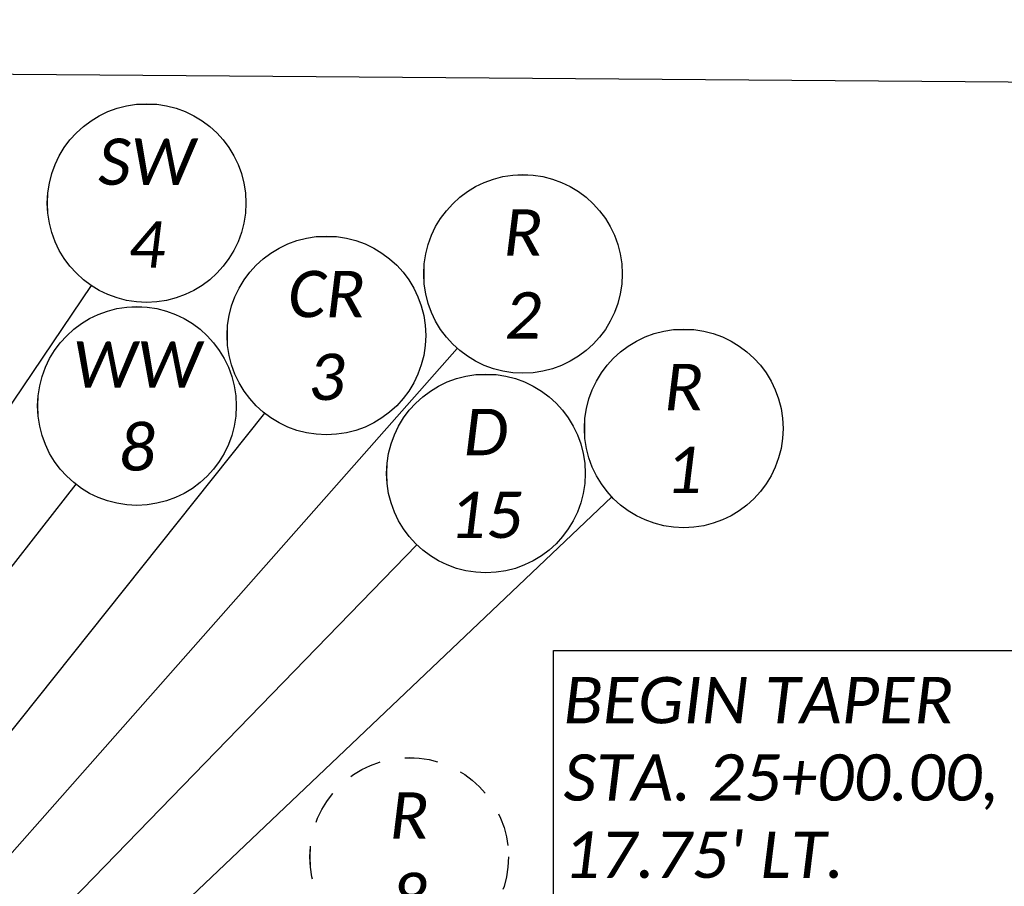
# Model space of a CAD drawing. Header units: feet. Extents: x -5 to 2247819, y -3 to 598692.
# Tile 34 of 70: x 2245825 to 2245884, y 596296 to 596348. Entities that reach past the tile are written whole.
import ezdxf
from ezdxf import colors
from ezdxf.entities.mleader import LeaderData, LeaderLine
from ezdxf.enums import TextEntityAlignment as Align
from ezdxf.math import Vec2, Vec3

# ---------------------------------------------------------------- set-up
doc = ezdxf.new("R2010")
doc.units = ezdxf.units.FT
doc.header["$MEASUREMENT"] = 0
doc.linetypes.add('CONN', pattern=[0.175, 0.1, -0.075])
doc.layers.add('BD_X_Text', color=7, linetype='Continuous')
doc.layers.add('TX_P_20', color=7, linetype='Continuous')
doc.layers.add('SC_Scratch1', color=7, linetype='Continuous', plot=False)
doc.styles.add('P_Slanted_Normal', font='calibrii.ttf', dxfattribs={"height": 0.14})
doc.styles.add('Slanted-Normal', font='font31.shx', dxfattribs={"height": 0.14})

# ---------------------------------------------------------------- blocks, each defined once
blk = doc.blocks.new('*U1096')
blk.add_wipeout([(-0.298, 0.023), (-0.2955, 0.0451), (-0.2906, 0.0699), (-0.2848, 0.0906), (-0.2772, 0.1119), (-0.2675, 0.1334), (-0.2565, 0.1534), (-0.2448, 0.1715), (-0.2336, 0.1865), (-0.2207, 0.2016), (-0.2056, 0.217), (-0.1877, 0.2327), (-0.1718, 0.2446), (-0.1581, 0.2537), (-0.1415, 0.2633), (-0.124, 0.272), (-0.105, 0.2799), (-0.0838, 0.2869), (-0.058, 0.2932), (-0.0359, 0.2967), (-0.0124, 0.2987), (0, 0.2989), (0.0216, 0.2981), (0.0435, 0.2957), (0.0689, 0.2909), (0.0901, 0.285), (0.1109, 0.2776), (0.1354, 0.2665), (0.1535, 0.2565), (0.17, 0.2459), (0.1872, 0.233), (0.2031, 0.2193), (0.2174, 0.2051), (0.2295, 0.1915), (0.2399, 0.1783), (0.253, 0.1592), (0.2635, 0.141), (0.2727, 0.1223), (0.2805, 0.1032), (0.2862, 0.086), (0.2911, 0.0679), (0.2941, 0.053), (0.2965, 0.0374), (0.2983, 0.018), (0.2989, 0), (0.2982, -0.0197), (0.2961, -0.0403), (0.2929, -0.0595), (0.2889, -0.0764), (0.2841, -0.0929), (0.2782, -0.1093), (0.2725, -0.1228), (0.2633, -0.1415), (0.2543, -0.157), (0.2448, -0.1714), (0.232, -0.1884), (0.2205, -0.2018), (0.2114, -0.2113), (0.198, -0.2239), (0.1884, -0.232), (0.1723, -0.2442), (0.1512, -0.2578), (0.1288, -0.2697), (0.1125, -0.2769), (0.0939, -0.2837), (0.0695, -0.2907), (0.0567, -0.2935), (0.0384, -0.2964), (0.0247, -0.2979), (0.0106, -0.2987), (0, -0.2989), (-0.0062, -0.2988), (-0.0176, -0.2984), (-0.0278, -0.2976), (-0.0396, -0.2962), (-0.0516, -0.2944), (-0.0643, -0.2919), (-0.0772, -0.2887), (-0.0923, -0.2843), (-0.1152, -0.2758), (-0.1348, -0.2668), (-0.1505, -0.2582), (-0.168, -0.2472), (-0.1821, -0.237), (-0.1989, -0.2231), (-0.218, -0.2045), (-0.2316, -0.1889), (-0.2458, -0.1701), (-0.2553, -0.1554), (-0.2655, -0.1372), (-0.2748, -0.1176), (-0.2828, -0.0969), (-0.2896, -0.0739), (-0.2939, -0.0542), (-0.297, -0.0333), (-0.2985, -0.0149), (-0.2989, 0)])
at = {"flags": 128}
blk.add_lwpolyline([(-0.1871, -0.2345), (-2.4058, -3.0158)], dxfattribs=at)
blk.add_circle((0, 0), 0.3)
at = {"style": 'Slanted-Normal', "flags": 8}
for tag, p in [('ITEMTYPE', (0, 0.125)), ('ITEMNUMBER', (0, -0.125))]:
    blk.add_attdef(tag, text='', height=0.14, dxfattribs=at).set_placement(p, align=Align.MIDDLE_CENTER)
blk = doc.blocks.new('*U1099')
blk.add_wipeout([(-0.298, 0.023), (-0.2955, 0.0451), (-0.2906, 0.0699), (-0.2848, 0.0906), (-0.2772, 0.1119), (-0.2675, 0.1334), (-0.2565, 0.1534), (-0.2448, 0.1715), (-0.2336, 0.1865), (-0.2207, 0.2016), (-0.2056, 0.217), (-0.1877, 0.2327), (-0.1718, 0.2446), (-0.1581, 0.2537), (-0.1415, 0.2633), (-0.124, 0.272), (-0.105, 0.2799), (-0.0838, 0.2869), (-0.058, 0.2932), (-0.0359, 0.2967), (-0.0124, 0.2987), (0, 0.2989), (0.0216, 0.2981), (0.0435, 0.2957), (0.0689, 0.2909), (0.0901, 0.285), (0.1109, 0.2776), (0.1354, 0.2665), (0.1535, 0.2565), (0.17, 0.2459), (0.1872, 0.233), (0.2031, 0.2193), (0.2174, 0.2051), (0.2295, 0.1915), (0.2399, 0.1783), (0.253, 0.1592), (0.2635, 0.141), (0.2727, 0.1223), (0.2805, 0.1032), (0.2862, 0.086), (0.2911, 0.0679), (0.2941, 0.053), (0.2965, 0.0374), (0.2983, 0.018), (0.2989, 0), (0.2982, -0.0197), (0.2961, -0.0403), (0.2929, -0.0595), (0.2889, -0.0764), (0.2841, -0.0929), (0.2782, -0.1093), (0.2725, -0.1228), (0.2633, -0.1415), (0.2543, -0.157), (0.2448, -0.1714), (0.232, -0.1884), (0.2205, -0.2018), (0.2114, -0.2113), (0.198, -0.2239), (0.1884, -0.232), (0.1723, -0.2442), (0.1512, -0.2578), (0.1288, -0.2697), (0.1125, -0.2769), (0.0939, -0.2837), (0.0695, -0.2907), (0.0567, -0.2935), (0.0384, -0.2964), (0.0247, -0.2979), (0.0106, -0.2987), (0, -0.2989), (-0.0062, -0.2988), (-0.0176, -0.2984), (-0.0278, -0.2976), (-0.0396, -0.2962), (-0.0516, -0.2944), (-0.0643, -0.2919), (-0.0772, -0.2887), (-0.0923, -0.2843), (-0.1152, -0.2758), (-0.1348, -0.2668), (-0.1505, -0.2582), (-0.168, -0.2472), (-0.1821, -0.237), (-0.1989, -0.2231), (-0.218, -0.2045), (-0.2316, -0.1889), (-0.2458, -0.1701), (-0.2553, -0.1554), (-0.2655, -0.1372), (-0.2748, -0.1176), (-0.2828, -0.0969), (-0.2896, -0.0739), (-0.2939, -0.0542), (-0.297, -0.0333), (-0.2985, -0.0149), (-0.2989, 0)])
at = {"flags": 128}
blk.add_lwpolyline([(-0.1847, -0.2364), (-2.5712, -3.2913)], dxfattribs=at)
blk.add_circle((0, 0), 0.3)
at = {"style": 'Slanted-Normal', "flags": 8}
for tag, p in [('ITEMTYPE', (0, 0.125)), ('ITEMNUMBER', (0, -0.125))]:
    blk.add_attdef(tag, text='', height=0.14, dxfattribs=at).set_placement(p, align=Align.MIDDLE_CENTER)
blk = doc.blocks.new('*U1097')
blk.add_wipeout([(-0.298, 0.023), (-0.2955, 0.0451), (-0.2906, 0.0699), (-0.2848, 0.0906), (-0.2772, 0.1119), (-0.2675, 0.1334), (-0.2565, 0.1534), (-0.2448, 0.1715), (-0.2336, 0.1865), (-0.2207, 0.2016), (-0.2056, 0.217), (-0.1877, 0.2327), (-0.1718, 0.2446), (-0.1581, 0.2537), (-0.1415, 0.2633), (-0.124, 0.272), (-0.105, 0.2799), (-0.0838, 0.2869), (-0.058, 0.2932), (-0.0359, 0.2967), (-0.0124, 0.2987), (0, 0.2989), (0.0216, 0.2981), (0.0435, 0.2957), (0.0689, 0.2909), (0.0901, 0.285), (0.1109, 0.2776), (0.1354, 0.2665), (0.1535, 0.2565), (0.17, 0.2459), (0.1872, 0.233), (0.2031, 0.2193), (0.2174, 0.2051), (0.2295, 0.1915), (0.2399, 0.1783), (0.253, 0.1592), (0.2635, 0.141), (0.2727, 0.1223), (0.2805, 0.1032), (0.2862, 0.086), (0.2911, 0.0679), (0.2941, 0.053), (0.2965, 0.0374), (0.2983, 0.018), (0.2989, 0), (0.2982, -0.0197), (0.2961, -0.0403), (0.2929, -0.0595), (0.2889, -0.0764), (0.2841, -0.0929), (0.2782, -0.1093), (0.2725, -0.1228), (0.2633, -0.1415), (0.2543, -0.157), (0.2448, -0.1714), (0.232, -0.1884), (0.2205, -0.2018), (0.2114, -0.2113), (0.198, -0.2239), (0.1884, -0.232), (0.1723, -0.2442), (0.1512, -0.2578), (0.1288, -0.2697), (0.1125, -0.2769), (0.0939, -0.2837), (0.0695, -0.2907), (0.0567, -0.2935), (0.0384, -0.2964), (0.0247, -0.2979), (0.0106, -0.2987), (0, -0.2989), (-0.0062, -0.2988), (-0.0176, -0.2984), (-0.0278, -0.2976), (-0.0396, -0.2962), (-0.0516, -0.2944), (-0.0643, -0.2919), (-0.0772, -0.2887), (-0.0923, -0.2843), (-0.1152, -0.2758), (-0.1348, -0.2668), (-0.1505, -0.2582), (-0.168, -0.2472), (-0.1821, -0.237), (-0.1989, -0.2231), (-0.218, -0.2045), (-0.2316, -0.1889), (-0.2458, -0.1701), (-0.2553, -0.1554), (-0.2655, -0.1372), (-0.2748, -0.1176), (-0.2828, -0.0969), (-0.2896, -0.0739), (-0.2939, -0.0542), (-0.297, -0.0333), (-0.2985, -0.0149), (-0.2989, 0)])
at = {"flags": 128}
blk.add_lwpolyline([(-0.1678, -0.2487), (-2.2564, -3.3428)], dxfattribs=at)
blk.add_circle((0, 0), 0.3)
at = {"style": 'Slanted-Normal', "flags": 8}
for tag, p in [('ITEMTYPE', (0, 0.125)), ('ITEMNUMBER', (0, -0.125))]:
    blk.add_attdef(tag, text='', height=0.14, dxfattribs=at).set_placement(p, align=Align.MIDDLE_CENTER)
blk = doc.blocks.new('*U1130')
blk.add_wipeout([(-0.298, 0.023), (-0.2955, 0.0451), (-0.2906, 0.0699), (-0.2848, 0.0906), (-0.2772, 0.1119), (-0.2675, 0.1334), (-0.2565, 0.1534), (-0.2448, 0.1715), (-0.2336, 0.1865), (-0.2207, 0.2016), (-0.2056, 0.217), (-0.1877, 0.2327), (-0.1718, 0.2446), (-0.1581, 0.2537), (-0.1415, 0.2633), (-0.124, 0.272), (-0.105, 0.2799), (-0.0838, 0.2869), (-0.058, 0.2932), (-0.0359, 0.2967), (-0.0124, 0.2987), (0, 0.2989), (0.0216, 0.2981), (0.0435, 0.2957), (0.0689, 0.2909), (0.0901, 0.285), (0.1109, 0.2776), (0.1354, 0.2665), (0.1535, 0.2565), (0.17, 0.2459), (0.1872, 0.233), (0.2031, 0.2193), (0.2174, 0.2051), (0.2295, 0.1915), (0.2399, 0.1783), (0.253, 0.1592), (0.2635, 0.141), (0.2727, 0.1223), (0.2805, 0.1032), (0.2862, 0.086), (0.2911, 0.0679), (0.2941, 0.053), (0.2965, 0.0374), (0.2983, 0.018), (0.2989, 0), (0.2982, -0.0197), (0.2961, -0.0403), (0.2929, -0.0595), (0.2889, -0.0764), (0.2841, -0.0929), (0.2782, -0.1093), (0.2725, -0.1228), (0.2633, -0.1415), (0.2543, -0.157), (0.2448, -0.1714), (0.232, -0.1884), (0.2205, -0.2018), (0.2114, -0.2113), (0.198, -0.2239), (0.1884, -0.232), (0.1723, -0.2442), (0.1512, -0.2578), (0.1288, -0.2697), (0.1125, -0.2769), (0.0939, -0.2837), (0.0695, -0.2907), (0.0567, -0.2935), (0.0384, -0.2964), (0.0247, -0.2979), (0.0106, -0.2987), (0, -0.2989), (-0.0062, -0.2988), (-0.0176, -0.2984), (-0.0278, -0.2976), (-0.0396, -0.2962), (-0.0516, -0.2944), (-0.0643, -0.2919), (-0.0772, -0.2887), (-0.0923, -0.2843), (-0.1152, -0.2758), (-0.1348, -0.2668), (-0.1505, -0.2582), (-0.168, -0.2472), (-0.1821, -0.237), (-0.1989, -0.2231), (-0.218, -0.2045), (-0.2316, -0.1889), (-0.2458, -0.1701), (-0.2553, -0.1554), (-0.2655, -0.1372), (-0.2748, -0.1176), (-0.2828, -0.0969), (-0.2896, -0.0739), (-0.2939, -0.0542), (-0.297, -0.0333), (-0.2985, -0.0149), (-0.2989, 0)])
at = {"flags": 128}
blk.add_lwpolyline([(-0.2176, -0.2066), (-3.3016, -3.1346)], dxfattribs=at)
blk.add_circle((0, 0), 0.3)
at = {"style": 'Slanted-Normal', "flags": 8}
for tag, p in [('ITEMTYPE', (0, 0.125)), ('ITEMNUMBER', (0, -0.125))]:
    blk.add_attdef(tag, text='', height=0.14, dxfattribs=at).set_placement(p, align=Align.MIDDLE_CENTER)
blk = doc.blocks.new('*U1129')
blk.add_wipeout([(-0.298, 0.023), (-0.2955, 0.0451), (-0.2906, 0.0699), (-0.2848, 0.0906), (-0.2772, 0.1119), (-0.2675, 0.1334), (-0.2565, 0.1534), (-0.2448, 0.1715), (-0.2336, 0.1865), (-0.2207, 0.2016), (-0.2056, 0.217), (-0.1877, 0.2327), (-0.1718, 0.2446), (-0.1581, 0.2537), (-0.1415, 0.2633), (-0.124, 0.272), (-0.105, 0.2799), (-0.0838, 0.2869), (-0.058, 0.2932), (-0.0359, 0.2967), (-0.0124, 0.2987), (0, 0.2989), (0.0216, 0.2981), (0.0435, 0.2957), (0.0689, 0.2909), (0.0901, 0.285), (0.1109, 0.2776), (0.1354, 0.2665), (0.1535, 0.2565), (0.17, 0.2459), (0.1872, 0.233), (0.2031, 0.2193), (0.2174, 0.2051), (0.2295, 0.1915), (0.2399, 0.1783), (0.253, 0.1592), (0.2635, 0.141), (0.2727, 0.1223), (0.2805, 0.1032), (0.2862, 0.086), (0.2911, 0.0679), (0.2941, 0.053), (0.2965, 0.0374), (0.2983, 0.018), (0.2989, 0), (0.2982, -0.0197), (0.2961, -0.0403), (0.2929, -0.0595), (0.2889, -0.0764), (0.2841, -0.0929), (0.2782, -0.1093), (0.2725, -0.1228), (0.2633, -0.1415), (0.2543, -0.157), (0.2448, -0.1714), (0.232, -0.1884), (0.2205, -0.2018), (0.2114, -0.2113), (0.198, -0.2239), (0.1884, -0.232), (0.1723, -0.2442), (0.1512, -0.2578), (0.1288, -0.2697), (0.1125, -0.2769), (0.0939, -0.2837), (0.0695, -0.2907), (0.0567, -0.2935), (0.0384, -0.2964), (0.0247, -0.2979), (0.0106, -0.2987), (0, -0.2989), (-0.0062, -0.2988), (-0.0176, -0.2984), (-0.0278, -0.2976), (-0.0396, -0.2962), (-0.0516, -0.2944), (-0.0643, -0.2919), (-0.0772, -0.2887), (-0.0923, -0.2843), (-0.1152, -0.2758), (-0.1348, -0.2668), (-0.1505, -0.2582), (-0.168, -0.2472), (-0.1821, -0.237), (-0.1989, -0.2231), (-0.218, -0.2045), (-0.2316, -0.1889), (-0.2458, -0.1701), (-0.2553, -0.1554), (-0.2655, -0.1372), (-0.2748, -0.1176), (-0.2828, -0.0969), (-0.2896, -0.0739), (-0.2939, -0.0542), (-0.297, -0.0333), (-0.2985, -0.0149), (-0.2989, 0)])
at = {"flags": 128}
blk.add_lwpolyline([(-0.209, -0.2152), (-2.4655, -2.5377)], dxfattribs=at)
blk.add_circle((0, 0), 0.3)
at = {"style": 'Slanted-Normal', "flags": 8}
for tag, p in [('ITEMTYPE', (0, 0.125)), ('ITEMNUMBER', (0, -0.125))]:
    blk.add_attdef(tag, text='', height=0.14, dxfattribs=at).set_placement(p, align=Align.MIDDLE_CENTER)
blk = doc.blocks.new('*U1236')
blk.add_wipeout([(-0.298, 0.023), (-0.2955, 0.0451), (-0.2906, 0.0699), (-0.2848, 0.0906), (-0.2772, 0.1119), (-0.2675, 0.1334), (-0.2565, 0.1534), (-0.2448, 0.1715), (-0.2336, 0.1865), (-0.2207, 0.2016), (-0.2056, 0.217), (-0.1877, 0.2327), (-0.1718, 0.2446), (-0.1581, 0.2537), (-0.1415, 0.2633), (-0.124, 0.272), (-0.105, 0.2799), (-0.0838, 0.2869), (-0.058, 0.2932), (-0.0359, 0.2967), (-0.0124, 0.2987), (0, 0.2989), (0.0216, 0.2981), (0.0435, 0.2957), (0.0689, 0.2909), (0.0901, 0.285), (0.1109, 0.2776), (0.1354, 0.2665), (0.1535, 0.2565), (0.17, 0.2459), (0.1872, 0.233), (0.2031, 0.2193), (0.2174, 0.2051), (0.2295, 0.1915), (0.2399, 0.1783), (0.253, 0.1592), (0.2635, 0.141), (0.2727, 0.1223), (0.2805, 0.1032), (0.2862, 0.086), (0.2911, 0.0679), (0.2941, 0.053), (0.2965, 0.0374), (0.2983, 0.018), (0.2989, 0), (0.2982, -0.0197), (0.2961, -0.0403), (0.2929, -0.0595), (0.2889, -0.0764), (0.2841, -0.0929), (0.2782, -0.1093), (0.2725, -0.1228), (0.2633, -0.1415), (0.2543, -0.157), (0.2448, -0.1714), (0.232, -0.1884), (0.2205, -0.2018), (0.2114, -0.2113), (0.198, -0.2239), (0.1884, -0.232), (0.1723, -0.2442), (0.1512, -0.2578), (0.1288, -0.2697), (0.1125, -0.2769), (0.0939, -0.2837), (0.0695, -0.2907), (0.0567, -0.2935), (0.0384, -0.2964), (0.0247, -0.2979), (0.0106, -0.2987), (0, -0.2989), (-0.0062, -0.2988), (-0.0176, -0.2984), (-0.0278, -0.2976), (-0.0396, -0.2962), (-0.0516, -0.2944), (-0.0643, -0.2919), (-0.0772, -0.2887), (-0.0923, -0.2843), (-0.1152, -0.2758), (-0.1348, -0.2668), (-0.1505, -0.2582), (-0.168, -0.2472), (-0.1821, -0.237), (-0.1989, -0.2231), (-0.218, -0.2045), (-0.2316, -0.1889), (-0.2458, -0.1701), (-0.2553, -0.1554), (-0.2655, -0.1372), (-0.2748, -0.1176), (-0.2828, -0.0969), (-0.2896, -0.0739), (-0.2939, -0.0542), (-0.297, -0.0333), (-0.2985, -0.0149), (-0.2989, 0)])
at = {"flags": 128}
blk.add_lwpolyline([(-0.1987, -0.2248), (-2.7747, -3.14)], dxfattribs=at)
blk.add_circle((0, 0), 0.3)
at = {"style": 'Slanted-Normal', "flags": 8}
for tag, p in [('ITEMTYPE', (0, 0.125)), ('ITEMNUMBER', (0, -0.125))]:
    blk.add_attdef(tag, text='', height=0.14, dxfattribs=at).set_placement(p, align=Align.MIDDLE_CENTER)
blk = doc.blocks.new('*U1241')
blk.add_wipeout([(-0.298, 0.023), (-0.2955, 0.0451), (-0.2906, 0.0699), (-0.2848, 0.0906), (-0.2772, 0.1119), (-0.2675, 0.1334), (-0.2565, 0.1534), (-0.2448, 0.1715), (-0.2336, 0.1865), (-0.2207, 0.2016), (-0.2056, 0.217), (-0.1877, 0.2327), (-0.1718, 0.2446), (-0.1581, 0.2537), (-0.1415, 0.2633), (-0.124, 0.272), (-0.105, 0.2799), (-0.0838, 0.2869), (-0.058, 0.2932), (-0.0359, 0.2967), (-0.0124, 0.2987), (0, 0.2989), (0.0216, 0.2981), (0.0435, 0.2957), (0.0689, 0.2909), (0.0901, 0.285), (0.1109, 0.2776), (0.1354, 0.2665), (0.1535, 0.2565), (0.17, 0.2459), (0.1872, 0.233), (0.2031, 0.2193), (0.2174, 0.2051), (0.2295, 0.1915), (0.2399, 0.1783), (0.253, 0.1592), (0.2635, 0.141), (0.2727, 0.1223), (0.2805, 0.1032), (0.2862, 0.086), (0.2911, 0.0679), (0.2941, 0.053), (0.2965, 0.0374), (0.2983, 0.018), (0.2989, 0), (0.2982, -0.0197), (0.2961, -0.0403), (0.2929, -0.0595), (0.2889, -0.0764), (0.2841, -0.0929), (0.2782, -0.1093), (0.2725, -0.1228), (0.2633, -0.1415), (0.2543, -0.157), (0.2448, -0.1714), (0.232, -0.1884), (0.2205, -0.2018), (0.2114, -0.2113), (0.198, -0.2239), (0.1884, -0.232), (0.1723, -0.2442), (0.1512, -0.2578), (0.1288, -0.2697), (0.1125, -0.2769), (0.0939, -0.2837), (0.0695, -0.2907), (0.0567, -0.2935), (0.0384, -0.2964), (0.0247, -0.2979), (0.0106, -0.2987), (0, -0.2989), (-0.0062, -0.2988), (-0.0176, -0.2984), (-0.0278, -0.2976), (-0.0396, -0.2962), (-0.0516, -0.2944), (-0.0643, -0.2919), (-0.0772, -0.2887), (-0.0923, -0.2843), (-0.1152, -0.2758), (-0.1348, -0.2668), (-0.1505, -0.2582), (-0.168, -0.2472), (-0.1821, -0.237), (-0.1989, -0.2231), (-0.218, -0.2045), (-0.2316, -0.1889), (-0.2458, -0.1701), (-0.2553, -0.1554), (-0.2655, -0.1372), (-0.2748, -0.1176), (-0.2828, -0.0969), (-0.2896, -0.0739), (-0.2939, -0.0542), (-0.297, -0.0333), (-0.2985, -0.0149), (-0.2989, 0)])
at = {"linetype": 'CONN'}
blk.add_circle((0, 0), 0.3, dxfattribs=at)
at = {"style": 'Slanted-Normal', "flags": 8}
for tag, p in [('ITEMTYPE', (0.0365, 0.1195)), ('ITEMNUMBER', (-0.0365, -0.1195))]:
    blk.add_attdef(tag, text='', height=0.14, rotation=343, dxfattribs=at).set_placement(p, align=Align.MIDDLE_CENTER)

msp = doc.modelspace()

# ---------------------------------------------------------------- linework, layer by layer
at = {"layer": 'SC_Scratch1', "color": 2, "flags": 128}
msp.add_lwpolyline([(2245957.754, 596343.897), (2245557.766, 596346.979)], dxfattribs=at)

# ---------------------------------------------------------------- block references
at = {"layer": 'TX_P_20'}
ref = msp.add_blockref('*U1096', (2245843.364, 596329.169), dxfattribs=dict(at, xscale=20, yscale=20, zscale=20))
ref.add_attrib('ITEMTYPE', 'CR', dxfattribs={"layer": '0', "height": 2.8, "style": 'P_Slanted_Normal'}).set_placement((2245843.364, 596331.669), align=Align.MIDDLE_CENTER)
ref.add_attrib('ITEMNUMBER', '3', dxfattribs={"layer": '0', "height": 2.8, "style": 'P_Slanted_Normal'}).set_placement((2245843.364, 596326.669), align=Align.MIDDLE_CENTER)

# ---------------------------------------------------------------- next in the draw order: block references
ref = msp.add_blockref('*U1099', (2245831.915, 596324.91), dxfattribs=dict(at, xscale=20, yscale=20, zscale=20))
ref.add_attrib('ITEMTYPE', 'WW', dxfattribs={"layer": '0', "height": 2.8, "style": 'P_Slanted_Normal'}).set_placement((2245831.915, 596327.41), align=Align.MIDDLE_CENTER)
ref.add_attrib('ITEMNUMBER', '8', dxfattribs={"layer": '0', "height": 2.8, "style": 'P_Slanted_Normal'}).set_placement((2245831.915, 596322.41), align=Align.MIDDLE_CENTER)

# ---------------------------------------------------------------- next in the draw order: block references
ref = msp.add_blockref('*U1097', (2245832.499, 596337.163), dxfattribs=dict(at, xscale=20, yscale=20, zscale=20))
ref.add_attrib('ITEMTYPE', 'SW', dxfattribs={"layer": '0', "height": 2.8, "style": 'P_Slanted_Normal'}).set_placement((2245832.499, 596339.663), align=Align.MIDDLE_CENTER)
ref.add_attrib('ITEMNUMBER', '4', dxfattribs={"layer": '0', "height": 2.8, "style": 'P_Slanted_Normal'}).set_placement((2245832.499, 596334.663), align=Align.MIDDLE_CENTER)

# ---------------------------------------------------------------- next in the draw order: block references
ref = msp.add_blockref('*U1130', (2245864.951, 596323.555, 5.544), dxfattribs=dict(at, xscale=20, yscale=20, zscale=20))
ref.add_attrib('ITEMTYPE', 'R', dxfattribs={"layer": '0', "height": 2.8, "style": 'P_Slanted_Normal'}).set_placement((2245864.951, 596326.055, 5.544), align=Align.MIDDLE_CENTER)
ref.add_attrib('ITEMNUMBER', '1', dxfattribs={"layer": '0', "height": 2.8, "style": 'P_Slanted_Normal'}).set_placement((2245864.951, 596321.055, 5.544), align=Align.MIDDLE_CENTER)

# ---------------------------------------------------------------- next in the draw order: block references
ref = msp.add_blockref('*U1129', (2245852.998, 596320.836, 5.544), dxfattribs=dict(at, xscale=20, yscale=20, zscale=20))
ref.add_attrib('ITEMTYPE', 'D', dxfattribs={"layer": '0', "height": 2.8, "style": 'P_Slanted_Normal'}).set_placement((2245852.998, 596323.336, 5.544), align=Align.MIDDLE_CENTER)
ref.add_attrib('ITEMNUMBER', '15', dxfattribs={"layer": '0', "height": 2.8, "style": 'P_Slanted_Normal'}).set_placement((2245852.998, 596318.336, 5.544), align=Align.MIDDLE_CENTER)

# ---------------------------------------------------------------- next in the draw order: linework, layer by layer
msp.add_lwpolyline([(2245857.091, 596310.154), (2245890.109, 596310.154), (2245890.109, 596294.406), (2245857.091, 596294.406)], close=True, dxfattribs=at)

# ---------------------------------------------------------------- next in the draw order: texts
at = {"layer": 'TX_P_20', "insert": (2245857.685, 596308.544), "char_height": 2.8, "width": 32.2984, "attachment_point": 1, "style": 'P_Slanted_Normal'}
msp.add_mtext("BEGIN TAPER\\PSTA. 25+00.00, 17.75' LT.", dxfattribs=at)

# ---------------------------------------------------------------- next in the draw order: leaders
at = {"layer": 'TX_P_20'}
ml = msp.add_multileader_mtext('Standard', dxfattribs=at)
ml.set_content('CONSTRUCTION LIMITS', color=256, style='P_Slanted_Normal')
ml.set_leader_properties()
ml.build(insert=Vec2(0, 0))
ml.multileader.update_dxf_attribs({"dogleg_length": 0.36, "arrow_head_size": 3.6, "scale": 20})
ctx = ml.context
ctx.base_point, ctx.scale, ctx.char_height, ctx.arrow_head_size, ctx.landing_gap_size, ctx.plane_origin, ctx.plane_x_axis, ctx.plane_y_axis = Vec3(2246150.475, 596316.931), 20, 2.8, 3.6, 1.8, Vec3(2246043.579, 596311.281), Vec3(0.996778, -0.080212), Vec3(0.080212, 0.996778)
ctx.text_align_type = 2
notes = []
notes.append((ctx, [(1, (1, 1, 0), (2246186.686, 596314.017), (-0.996778, 0.080212), 4.301, [(0, [(2246200.605, 596293.635)], 0, [])])]))
ctx.mtext.insert, ctx.mtext.text_direction, ctx.mtext.rotation, ctx.mtext.width, ctx.mtext.defined_height, ctx.mtext.alignment, ctx.mtext.flow_direction = Vec3(2246180.718, 596315.922), Vec3(0.996778, -0.080212), 6.202887, 29.08504, 7.846, 3, 5
ml = msp.add_multileader_mtext('Standard', dxfattribs=at)
ml.set_content('MASONRY\\PCOLLAR \\PPER DM-1.1', color=256, style='P_Slanted_Normal')
ml.set_leader_properties()
ml.build(insert=Vec2(0, 0))
ml.multileader.update_dxf_attribs({"dogleg_length": 0.36, "arrow_head_size": 3.6, "scale": 20})
ctx = ml.context
ctx.base_point, ctx.scale, ctx.char_height, ctx.arrow_head_size, ctx.landing_gap_size, ctx.plane_origin, ctx.plane_x_axis, ctx.plane_y_axis = Vec3(2246484.275, 596178.584, 1056.503), 20, 2.8, 3.6, 1.8, Vec3(2246501.193, 596171.988, 1056.503), Vec3(0.978148, -0.207912), Vec3(0.207912, 0.978148)
ctx.text_align_type = 2
notes.append((ctx, [(1, (1, 1, 0), (2246512.218, 596172.645, 1056.503), (-0.978148, 0.207912), 4.301, [(0, [(2246525.116, 596180.203, 1056.503)], 0, [])])]))
ctx.mtext.insert, ctx.mtext.text_direction, ctx.mtext.rotation, ctx.mtext.width, ctx.mtext.defined_height, ctx.mtext.alignment, ctx.mtext.flow_direction = Vec3(2246506.543, 596175.292, 1056.503), Vec3(0.978148, -0.207912), 6.073746, 34.18803, 7.944, 3, 5
for ctx, leaders in notes:
    for number, flags, end, landing, length, lines in leaders:
        leader = LeaderData()
        leader.index, (leader.has_last_leader_line, leader.has_dogleg_vector, leader.attachment_direction) = number, flags
        leader.last_leader_point, leader.dogleg_vector, leader.dogleg_length = Vec3(end), Vec3(landing), length
        for number, points, colour, breaks in lines:
            line = LeaderLine()
            line.index, line.vertices, line.color, line.breaks = number, Vec3.list(points), colors.encode_raw_color(colour), breaks
            leader.lines.append(line)
        ctx.leaders.append(leader)

# ---------------------------------------------------------------- next in the draw order: block references
ref = msp.add_blockref('*U1236', (2245855.238, 596332.884, 1046.513), dxfattribs=dict(at, xscale=20, yscale=20, zscale=20))
ref.add_attrib('ITEMTYPE', 'R', dxfattribs={"layer": '0', "height": 2.8, "style": 'P_Slanted_Normal'}).set_placement((2245855.238, 596335.384, 1046.513), align=Align.MIDDLE_CENTER)
ref.add_attrib('ITEMNUMBER', '2', dxfattribs={"layer": '0', "height": 2.8, "style": 'P_Slanted_Normal'}).set_placement((2245855.238, 596330.384, 1046.513), align=Align.MIDDLE_CENTER)

# ---------------------------------------------------------------- next in the draw order: block references
ref = msp.add_blockref('*U1241', (2245848.361, 596297.677, 1054.85), dxfattribs=dict(at, xscale=20, yscale=20, zscale=20, rotation=17.00000000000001))
ref.add_attrib('ITEMTYPE', 'R', dxfattribs={"layer": '0', "height": 2.8, "style": 'P_Slanted_Normal'}).set_placement((2245848.361, 596300.177, 1054.85), align=Align.MIDDLE_CENTER)
ref.add_attrib('ITEMNUMBER', '8', dxfattribs={"layer": '0', "height": 2.8, "style": 'P_Slanted_Normal'}).set_placement((2245848.361, 596295.177, 1054.85), align=Align.MIDDLE_CENTER)

# ---------------------------------------------------------------- next in the draw order: leaders
at = {"layer": 'BD_X_Text'}
ml = msp.add_multileader_mtext('Standard', dxfattribs=at)
ml.set_content('COMMERCIAL\\P2 STORY\\POFFICE', color=256, style='P_Slanted_Normal')
ml.set_leader_properties()
ml.build(insert=Vec2(0, 0))
ml.multileader.update_dxf_attribs({"dogleg_length": 0.36, "arrow_head_size": 3.6, "scale": 20})
ctx = ml.context
ctx.base_point, ctx.scale, ctx.char_height, ctx.arrow_head_size, ctx.landing_gap_size, ctx.plane_origin, ctx.plane_x_axis, ctx.plane_y_axis = Vec3(2245592.874, 596343.541), 20, 2.8, 3.6, 1.8, Vec3(2245491.926, 596365.222), Vec3(0.999969, -0.007884), Vec3(0.007884, 0.999969)
notes = []
notes.append((ctx, [(0, (1, 1, 0), (2245588.573, 596343.575), (0.999969, -0.007884), 4.301, [(0, [(2245580.092, 596334.998)], 0, [])])]))
ctx.mtext.insert, ctx.mtext.text_direction, ctx.mtext.rotation, ctx.mtext.width, ctx.mtext.defined_height, ctx.mtext.flow_direction = Vec3(2245594.685, 596344.947), Vec3(0.999969, -0.007884), 6.275301, 46.19277, 7.944, 5
for ctx, leaders in notes:
    for number, flags, end, landing, length, lines in leaders:
        leader = LeaderData()
        leader.index, (leader.has_last_leader_line, leader.has_dogleg_vector, leader.attachment_direction) = number, flags
        leader.last_leader_point, leader.dogleg_vector, leader.dogleg_length = Vec3(end), Vec3(landing), length
        for number, points, colour, breaks in lines:
            line = LeaderLine()
            line.index, line.vertices, line.color, line.breaks = number, Vec3.list(points), colors.encode_raw_color(colour), breaks
            leader.lines.append(line)
        ctx.leaders.append(leader)

# ---------------------------------------------------------------- next in the draw order: leaders
at = {"layer": 'TX_P_20'}
ml = msp.add_multileader_mtext('Standard', dxfattribs=at)
ml.set_content("END 5' CONCRETE SIDEWALK\\PSTA. 30+91.44, 23.93' RT.\\PMATCH EXISTING", color=256, style='P_Slanted_Normal')
ml.set_leader_properties()
ml.build(insert=Vec2(0, 0))
ml.multileader.update_dxf_attribs({"dogleg_length": 0.36, "arrow_head_size": 3.6, "scale": 20})
ctx = ml.context
ctx.base_point, ctx.scale, ctx.char_height, ctx.arrow_head_size, ctx.landing_gap_size, ctx.plane_origin, ctx.plane_x_axis, ctx.plane_y_axis = Vec3(2246353.329, 596132.318), 20, 2.8, 3.6, 1.8, Vec3(2246297.626, 596135.469), Vec3(0.977101, -0.212776), Vec3(0.212776, 0.977101)
ctx.text_align_type = 2
notes = []
notes.append((ctx, [(1, (1, 1, 0), (2246411.564, 596119.636), (-0.977101, 0.212776), 4.301, [(0, [(2246437.547, 596162.115)], 0, [])])]))
ctx.mtext.insert, ctx.mtext.text_direction, ctx.mtext.rotation, ctx.mtext.width, ctx.mtext.defined_height, ctx.mtext.alignment, ctx.mtext.flow_direction = Vec3(2246405.905, 596122.323), Vec3(0.977101, -0.212776), 6.06877, 65.63038, 7.944, 3, 5
for ctx, leaders in notes:
    for number, flags, end, landing, length, lines in leaders:
        leader = LeaderData()
        leader.index, (leader.has_last_leader_line, leader.has_dogleg_vector, leader.attachment_direction) = number, flags
        leader.last_leader_point, leader.dogleg_vector, leader.dogleg_length = Vec3(end), Vec3(landing), length
        for number, points, colour, breaks in lines:
            line = LeaderLine()
            line.index, line.vertices, line.color, line.breaks = number, Vec3.list(points), colors.encode_raw_color(colour), breaks
            leader.lines.append(line)
        ctx.leaders.append(leader)

doc.saveas('drawing.dxf')
